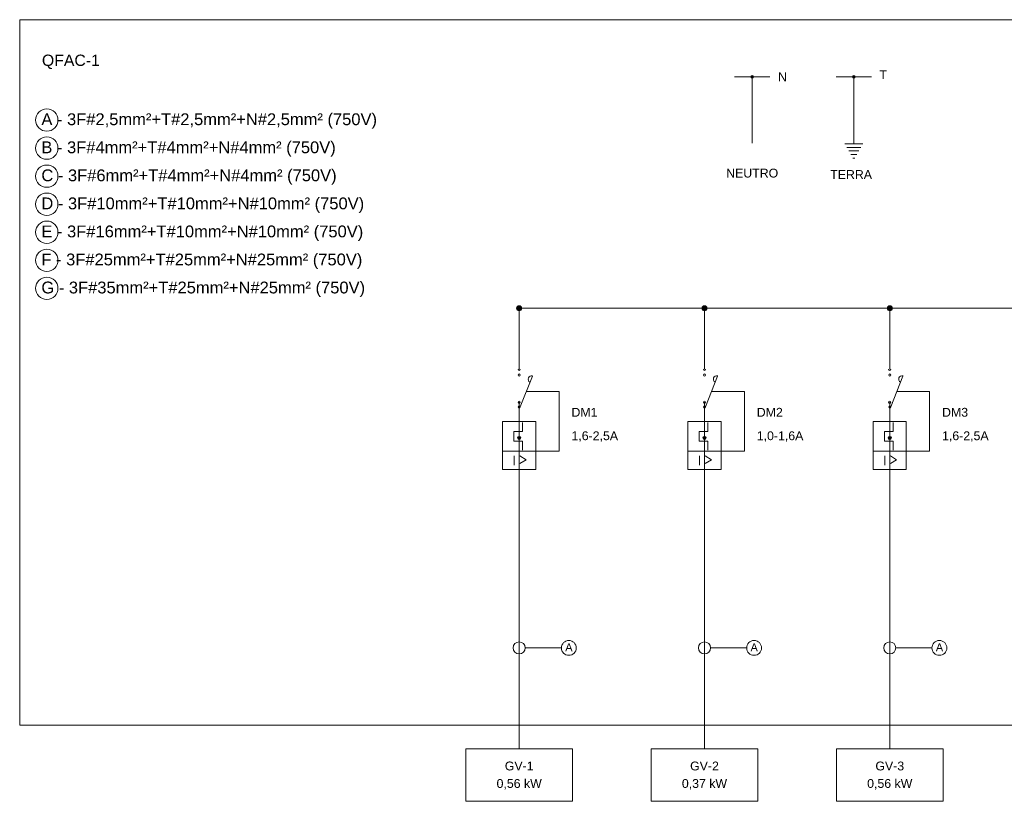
# Model space of a CAD drawing. Header units: metres. Extents: x 0.7 to 24.4, y 0.6 to 5.8.
# Tile 1 of 256: x 0.7 to 6.5, y 0.6 to 5.3. Entities that reach past the tile are written whole.
import ezdxf

# ---------------------------------------------------------------- set-up
doc = ezdxf.new("R2010")
doc.units = ezdxf.units.M
doc.linetypes.add('IMPORT-HIDDEN _4_', pattern=[2.90322, 1.93548, -0.96774])
doc.layers.add('CERCA-F', color=7, linetype='Continuous', lineweight=18)
for name, color, linetype, lineweight, true_color in [('COMPONENTES', 2, 'Continuous', 18, 0xffff00), ('FIACAO', 1, 'Continuous', 18, 0xff0000), ('Quadro elétrico CINE REX_dwg', 7, 'Continuous', 18, 0x767676), ('TEXTO', 5, 'Continuous', 18, 0x0000ff)]:
    doc.layers.add(name, color=color, linetype=linetype, lineweight=lineweight, true_color=true_color)
doc.styles.add('Arial', font='arial.ttf', dxfattribs={"height": 0.052737})
doc.styles.add('Arial_1', font='arial.ttf', dxfattribs={"height": 0.067621})
doc.styles.add('Arial_2', font='arial.ttf', dxfattribs={"height": 0.047086})
doc.styles.add('Arial_3', font='arial.ttf', dxfattribs={"height": 0.07063})
doc.styles.add('RomanS', font='romans__.ttf', dxfattribs={"height": 0.053462})

# ---------------------------------------------------------------- blocks, each defined once
blk = doc.blocks.new('Quadro elétrico CINE REX_dwg-1095559-QUADRO ELÉTRICO')
at = {"layer": 'COMPONENTES', "true_color": 0x00ff00}
h = blk.add_hatch(color=3, dxfattribs=at)
h.paths.add_polyline_path([(3.6459, 2.9934), (3.6492, 2.9943), (3.6516, 2.9967), (3.6525, 3), (3.6516, 3.0033), (3.6492, 3.0057), (3.6459, 3.0066), (3.6426, 3.0057), (3.6402, 3.0033), (3.6393, 3), (3.6402, 2.9967), (3.6426, 2.9943)])
h.paths.add_polyline_path([(3.6459, 3.1902), (3.6492, 3.1911), (3.6516, 3.1935), (3.6525, 3.1968), (3.6516, 3.2001), (3.6492, 3.2025), (3.6459, 3.2034), (3.6426, 3.2025), (3.6402, 3.2001), (3.6393, 3.1968), (3.6402, 3.1935), (3.6426, 3.1911)])
h = blk.add_hatch(color=3, dxfattribs=at)
h.paths.add_polyline_path([(4.7537, 2.9934), (4.7569, 2.9943), (4.7594, 2.9967), (4.7602, 3), (4.7594, 3.0033), (4.7569, 3.0057), (4.7537, 3.0066), (4.7504, 3.0057), (4.7479, 3.0033), (4.7471, 3), (4.7479, 2.9967), (4.7504, 2.9943)])
h.paths.add_polyline_path([(4.7537, 3.1902), (4.7569, 3.1911), (4.7594, 3.1935), (4.7602, 3.1968), (4.7594, 3.2001), (4.7569, 3.2025), (4.7537, 3.2034), (4.7504, 3.2025), (4.7479, 3.2001), (4.7471, 3.1968), (4.7479, 3.1935), (4.7504, 3.1911)])
h = blk.add_hatch(color=3, dxfattribs=at)
h.paths.add_polyline_path([(5.8614, 2.9934), (5.8647, 2.9943), (5.8661, 2.9953), (5.8678, 2.9983), (5.8678, 3.0017), (5.8661, 3.0046), (5.8647, 3.0057), (5.8614, 3.0066), (5.8581, 3.0057), (5.8567, 3.0046), (5.855, 3.0017), (5.855, 2.9983), (5.8567, 2.9953), (5.8581, 2.9943)])
h.paths.add_polyline_path([(5.8614, 3.1902), (5.8647, 3.1911), (5.8661, 3.1921), (5.8678, 3.1951), (5.8678, 3.1985), (5.8661, 3.2014), (5.8647, 3.2025), (5.8614, 3.2034), (5.8581, 3.2025), (5.8567, 3.2014), (5.855, 3.1985), (5.855, 3.1951), (5.8567, 3.1921), (5.8581, 3.1911)])
h = blk.add_hatch(color=3, dxfattribs=at)
h.paths.add_polyline_path([(3.6459, 2.9659), (3.6476, 2.9661), (3.6504, 2.9678), (3.6514, 2.9691), (3.6523, 2.9723), (3.6521, 2.9739), (3.6504, 2.9768), (3.6476, 2.9784), (3.6443, 2.9784), (3.6414, 2.9768), (3.6404, 2.9755), (3.6395, 2.9723), (3.6397, 2.9706), (3.6414, 2.9678), (3.6427, 2.9667)])
h.paths.add_polyline_path([(3.6459, 3.1565), (3.6476, 3.1568), (3.6504, 3.1584), (3.6514, 3.1597), (3.6523, 3.1629), (3.6521, 3.1646), (3.6504, 3.1674), (3.6476, 3.1691), (3.6443, 3.1691), (3.6414, 3.1674), (3.6404, 3.1661), (3.6395, 3.1629), (3.6397, 3.1613), (3.6414, 3.1584), (3.6427, 3.1574)])
h = blk.add_hatch(color=3, dxfattribs=at)
h.paths.add_polyline_path([(4.7537, 2.9659), (4.7553, 2.9661), (4.7582, 2.9678), (4.7592, 2.9691), (4.76, 2.9723), (4.7598, 2.9739), (4.7582, 2.9768), (4.7553, 2.9784), (4.752, 2.9784), (4.7491, 2.9768), (4.7481, 2.9755), (4.7473, 2.9723), (4.7475, 2.9706), (4.7491, 2.9678), (4.7505, 2.9667)])
h.paths.add_polyline_path([(4.7537, 3.1565), (4.7553, 3.1568), (4.7582, 3.1584), (4.7592, 3.1597), (4.76, 3.1629), (4.7598, 3.1646), (4.7582, 3.1674), (4.7553, 3.1691), (4.752, 3.1691), (4.7491, 3.1674), (4.7481, 3.1661), (4.7473, 3.1629), (4.7475, 3.1613), (4.7491, 3.1584), (4.7505, 3.1574)])
h = blk.add_hatch(color=3, dxfattribs=at)
h.paths.add_polyline_path([(5.8598, 2.9661), (5.8631, 2.9661), (5.8659, 2.9678), (5.8676, 2.9706), (5.8676, 2.9739), (5.8659, 2.9768), (5.8631, 2.9784), (5.8598, 2.9784), (5.8569, 2.9768), (5.8552, 2.9739), (5.8552, 2.9706), (5.8559, 2.9691), (5.8582, 2.9667)])
h.paths.add_polyline_path([(5.8598, 3.1568), (5.8631, 3.1568), (5.8659, 3.1584), (5.8676, 3.1613), (5.8676, 3.1646), (5.8659, 3.1674), (5.8631, 3.1691), (5.8598, 3.1691), (5.8569, 3.1674), (5.8552, 3.1646), (5.8552, 3.1613), (5.8559, 3.1597), (5.8582, 3.1574)])
at = {"layer": 'FIACAO'}
for points in [[(5.0388, 4.937), (5.041, 4.9372), (5.0448, 4.9394), (5.047, 4.9432), (5.047, 4.9476), (5.0448, 4.9514), (5.041, 4.9536), (5.0366, 4.9536), (5.0328, 4.9514), (5.0306, 4.9476), (5.0306, 4.9432), (5.0328, 4.9394), (5.0366, 4.9372)], [(5.6466, 4.937), (5.6488, 4.9372), (5.6526, 4.9394), (5.6548, 4.9432), (5.6548, 4.9476), (5.6526, 4.9514), (5.6488, 4.9536), (5.6444, 4.9536), (5.6406, 4.9514), (5.6384, 4.9476), (5.6384, 4.9432), (5.6406, 4.9394), (5.6444, 4.9372)], [(3.6459, 3.5466), (3.6499, 3.5471), (3.6535, 3.5486), (3.6567, 3.5511), (3.6591, 3.5542), (3.6606, 3.5579), (3.6612, 3.5619), (3.6606, 3.5658), (3.6591, 3.5695), (3.6567, 3.5726), (3.6535, 3.5751), (3.6499, 3.5766), (3.6459, 3.5771), (3.642, 3.5766), (3.6383, 3.5751), (3.6351, 3.5726), (3.6327, 3.5695), (3.6312, 3.5658), (3.6306, 3.5619), (3.6312, 3.5579), (3.6327, 3.5542), (3.6351, 3.5511), (3.6383, 3.5486), (3.642, 3.5471)], [(4.7537, 3.5466), (4.7576, 3.5471), (4.7613, 3.5486), (4.7644, 3.5511), (4.7669, 3.5542), (4.7684, 3.5579), (4.7689, 3.5619), (4.7684, 3.5658), (4.7669, 3.5695), (4.7644, 3.5726), (4.7613, 3.5751), (4.7576, 3.5766), (4.7537, 3.5771), (4.7497, 3.5766), (4.746, 3.5751), (4.7429, 3.5726), (4.7404, 3.5695), (4.7389, 3.5658), (4.7384, 3.5619), (4.7389, 3.5579), (4.7404, 3.5542), (4.7429, 3.5511), (4.746, 3.5486), (4.7497, 3.5471)], [(5.8614, 3.5466), (5.8654, 3.5471), (5.869, 3.5486), (5.8722, 3.5511), (5.8746, 3.5542), (5.8761, 3.5579), (5.8767, 3.5619), (5.8761, 3.5658), (5.8746, 3.5695), (5.8722, 3.5726), (5.869, 3.5751), (5.8654, 3.5766), (5.8614, 3.5771), (5.8575, 3.5766), (5.8538, 3.5751), (5.8506, 3.5726), (5.8482, 3.5695), (5.8467, 3.5658), (5.8462, 3.5619), (5.8467, 3.5579), (5.8482, 3.5542), (5.8506, 3.5511), (5.8538, 3.5486), (5.8575, 3.5471)]]:
    blk.add_hatch(color=256, dxfattribs=at).paths.add_polyline_path(points)
at = {"layer": 'FIACAO', "true_color": 0x00ff00}
for points in [[(3.6459, 2.7769), (3.6484, 2.7772), (3.6506, 2.7782), (3.6526, 2.7797), (3.6541, 2.7816), (3.655, 2.7839), (3.6554, 2.7863), (3.655, 2.7888), (3.6541, 2.7911), (3.6526, 2.793), (3.6506, 2.7945), (3.6484, 2.7955), (3.6459, 2.7958), (3.6435, 2.7955), (3.6412, 2.7945), (3.6392, 2.793), (3.6377, 2.7911), (3.6368, 2.7888), (3.6364, 2.7863), (3.6368, 2.7839), (3.6377, 2.7816), (3.6392, 2.7797), (3.6412, 2.7782), (3.6435, 2.7772)], [(4.7537, 2.7769), (4.7561, 2.7772), (4.7584, 2.7782), (4.7603, 2.7797), (4.7618, 2.7816), (4.7628, 2.7839), (4.7631, 2.7863), (4.7628, 2.7888), (4.7618, 2.7911), (4.7603, 2.793), (4.7584, 2.7945), (4.7561, 2.7955), (4.7537, 2.7958), (4.7512, 2.7955), (4.7489, 2.7945), (4.747, 2.793), (4.7455, 2.7911), (4.7445, 2.7888), (4.7442, 2.7863), (4.7445, 2.7839), (4.7455, 2.7816), (4.747, 2.7797), (4.7489, 2.7782), (4.7512, 2.7772)], [(5.8614, 2.7769), (5.8639, 2.7772), (5.8661, 2.7782), (5.8681, 2.7797), (5.8696, 2.7816), (5.8705, 2.7839), (5.8709, 2.7863), (5.8705, 2.7888), (5.8696, 2.7911), (5.8681, 2.793), (5.8661, 2.7945), (5.8639, 2.7955), (5.8614, 2.7958), (5.859, 2.7955), (5.8567, 2.7945), (5.8547, 2.793), (5.8532, 2.7911), (5.8523, 2.7888), (5.8519, 2.7863), (5.8523, 2.7839), (5.8532, 2.7816), (5.8547, 2.7797), (5.8567, 2.7782), (5.859, 2.7772)]]:
    blk.add_hatch(color=3, dxfattribs=at).paths.add_polyline_path(points)
at = {"lineweight": 18, "flags": 128}
for points in [[(3.327, 0.6143), (3.9648, 0.6143), (3.9648, 0.928), (3.327, 0.928)], [(4.4347, 0.6143), (5.0726, 0.6143), (5.0726, 0.928), (4.4347, 0.928)], [(5.5425, 0.6143), (6.1803, 0.6143), (6.1803, 0.928), (5.5425, 0.928)]]:
    blk.add_lwpolyline(points, close=True, dxfattribs=at)
at = {"layer": 'CERCA-F', "flags": 128}
blk.add_lwpolyline([(24.3901, 1.0694), (0.6597, 1.0694), (0.6597, 5.2868), (24.3901, 5.2868)], close=True, dxfattribs=at)
at = {"layer": 'COMPONENTES', "color": 3, "true_color": 0x00ff00}
for p, q in [((3.7245, 3.1562), (3.6523, 2.9719)), ((4.8322, 3.1562), (4.76, 2.9719)), ((5.94, 3.1562), (5.8678, 2.9719)), ((3.547, 2.7071), (3.7448, 2.7071)), ((3.6161, 2.6802), (3.6161, 2.6239)), ((4.6548, 2.7071), (4.8526, 2.7071)), ((4.7238, 2.6802), (4.7238, 2.6239)), ((5.7625, 2.7071), (5.9603, 2.7071)), ((5.8316, 2.6802), (5.8316, 2.6239))]:
    blk.add_line(p, q, dxfattribs=at)
at = {"layer": 'COMPONENTES', "color": 3, "linetype": 'IMPORT-HIDDEN _4_', "true_color": 0x00ff00, "flags": 128}
for points in [[(3.6884, 3.0641), (3.8844, 3.0641), (3.8844, 2.7071), (3.7448, 2.7071)], [(4.7961, 3.0641), (4.9922, 3.0641), (4.9922, 2.7071), (4.8526, 2.7071)], [(5.9039, 3.0641), (6.0999, 3.0641), (6.0999, 2.7071), (5.9603, 2.7071)]]:
    blk.add_lwpolyline(points, dxfattribs=at)
at = {"layer": 'COMPONENTES', "color": 3, "true_color": 0x00ff00, "flags": 128}
for points in [[(3.547, 2.8851), (3.7448, 2.8851), (3.7448, 2.597), (3.547, 2.597)], [(4.6548, 2.8851), (4.8526, 2.8851), (4.8526, 2.597), (4.6548, 2.597)], [(5.7625, 2.8851), (5.9603, 2.8851), (5.9603, 2.597), (5.7625, 2.597)]]:
    blk.add_lwpolyline(points, close=True, dxfattribs=at)
for points in [[(3.6657, 2.714), (3.6657, 2.7679), (3.6145, 2.7679), (3.6145, 2.8257), (3.6657, 2.8257), (3.6657, 2.8796)], [(4.7734, 2.714), (4.7734, 2.7679), (4.7222, 2.7679), (4.7222, 2.8257), (4.7734, 2.8257), (4.7734, 2.8796)], [(5.8812, 2.714), (5.8812, 2.7679), (5.83, 2.7679), (5.83, 2.8257), (5.8812, 2.8257), (5.8812, 2.8796)]]:
    blk.add_lwpolyline(points, dxfattribs=at)
at = {"layer": 'COMPONENTES', "color": 3, "true_color": 0x00ff00}
for centre, radius in [((3.6459, 3.1626), 0.00638), ((4.7537, 3.1626), 0.00638), ((5.8614, 3.1626), 0.00638), ((3.6459, 3), 0.00659), ((4.7537, 3), 0.00659), ((5.8614, 3), 0.00659), ((3.6459, 2.9719), 0.00638), ((4.7537, 2.9719), 0.00638), ((5.8614, 2.9719), 0.00638)]:
    blk.add_circle(centre, radius, dxfattribs=at)
for centre, radius, start, end in [((3.6459, 3.1968), 0.00659, 180, 0), ((4.7537, 3.1968), 0.00659, 180, 0), ((5.8614, 3.1968), 0.00659, 180, 0), ((3.7201, 3.1381), 0.0207, 75.63761, 241.57047), ((4.8278, 3.1381), 0.0207, 75.63761, 241.57047), ((5.9356, 3.1381), 0.0207, 75.63761, 241.57047)]:
    blk.add_arc(centre, radius, start, end, dxfattribs=at)
at = {"layer": 'FIACAO'}
for p, q in [((4.9334, 4.9454), (5.1442, 4.9454)), ((5.0388, 4.9454), (5.0388, 4.5477)), ((5.5412, 4.9454), (5.752, 4.9454)), ((5.6466, 4.9454), (5.6466, 4.5442)), ((5.5922, 4.5442), (5.701, 4.5442)), ((5.6039, 4.5231), (5.6893, 4.5231)), ((5.616, 4.502), (5.6772, 4.502)), ((5.6282, 4.4809), (5.665, 4.4809)), ((5.6404, 4.4598), (5.6528, 4.4598)), ((4.7537, 3.5619), (4.7537, 3.1968)), ((5.8614, 3.5619), (5.8614, 3.1968)), ((3.6459, 2.7863), (3.6459, 0.928)), ((4.7537, 2.7863), (4.7537, 0.928)), ((5.8614, 2.7863), (5.8614, 0.928))]:
    blk.add_line(p, q, dxfattribs=at)
at = {"layer": 'FIACAO', "color": 3, "true_color": 0x00ff00}
for p, q in [((3.6459, 3), (3.6459, 2.7863)), ((3.6459, 2.9719), (3.6459, 2.8851)), ((4.7537, 3), (4.7537, 2.7863)), ((4.7537, 2.9719), (4.7537, 2.8851)), ((5.8614, 3), (5.8614, 2.7863)), ((5.8614, 2.9719), (5.8614, 2.8851))]:
    blk.add_line(p, q, dxfattribs=at)
at = {"layer": 'FIACAO', "flags": 128}
blk.add_lwpolyline([(23.9973, 3.5619), (23.9973, 3.1106), (23.9973, 3.5619), (3.6459, 3.5619), (3.6459, 3.1968)], dxfattribs=at)
at = {"layer": 'FIACAO'}
for centre, radius in [((5.0388, 4.9454), 0.00847), ((5.6466, 4.9454), 0.00847), ((3.6459, 3.5619), 0.0153), ((4.7537, 3.5619), 0.0153), ((5.8614, 3.5619), 0.0153)]:
    blk.add_circle(centre, radius, dxfattribs=at)
at = {"layer": 'FIACAO', "color": 3, "true_color": 0x00ff00}
for centre in [(3.6459, 2.7863), (4.7537, 2.7863), (5.8614, 2.7863)]:
    blk.add_circle(centre, 0.00946, dxfattribs=at)
at = {"layer": 'TEXTO'}
for p, q in [((3.8983, 1.5314), (3.6818, 1.5314)), ((5.0061, 1.5314), (4.7895, 1.5314)), ((6.1138, 1.5314), (5.8973, 1.5314))]:
    blk.add_line(p, q, dxfattribs=at)
for centre, radius in [((0.8217, 4.6867), 0.0666), ((0.8217, 4.5191), 0.0666), ((0.8217, 4.3514), 0.0666), ((0.8217, 4.1838), 0.0666), ((0.8217, 4.0162), 0.0666), ((0.8217, 3.8485), 0.0666), ((0.8217, 3.6809), 0.0666), ((3.6459, 1.5314), 0.0359), ((3.9427, 1.5314), 0.0444), ((4.7537, 1.5314), 0.0359), ((5.0505, 1.5314), 0.0444), ((5.8614, 1.5314), 0.0359), ((6.1583, 1.5314), 0.0444)]:
    blk.add_circle(centre, radius, dxfattribs=at)
at = {"lineweight": 18, "line_spacing_factor": 0.941778}
for s, insert, char_height, width, attachment_point, style in [('QFAC-1', (0.7926, 5.078), 0.06762, 0.413115, 1, 'Arial_1'), ('N', (5.2199, 4.9717), 0.0527, 0.063275, 2, 'Arial'), ('T', (5.8225, 4.984), 0.0527, 0.05359, 2, 'Arial'), ('A - 3F#2,5mm²+T#2,5mm²+N#2,5mm² (750V)', (0.7893, 4.727), 0.07063, 2.393527, 1, 'Arial_3'), ('B - 3F#4mm²+T#4mm²+N#4mm² (750V)', (0.7893, 4.5593), 0.07063, 2.097795, 1, 'Arial_3'), ('C - 3F#6mm²+T#4mm²+N#4mm² (750V)', (0.7893, 4.3917), 0.07063, 2.103848, 1, 'Arial_3'), ('NEUTRO', (5.039, 4.3961), 0.05274, 0.37061, 2, 'Arial'), ('TERRA', (5.6304, 4.3877), 0.05274, 0.29765, 2, 'Arial'), ('D - 3F#10mm²+T#10mm²+N#10mm² (750V)', (0.7893, 4.224), 0.07063, 2.301003, 1, 'Arial_3'), ('E - 3F#16mm²+T#10mm²+N#10mm² (750V)', (0.7893, 4.0564), 0.07063, 2.29495, 1, 'Arial_3'), ('F - 3F#25mm²+T#25mm²+N#25mm² (750V)', (0.7893, 3.8888), 0.07063, 2.288032, 1, 'Arial_3'), ('G - 3F#35mm²+T#25mm²+N#25mm² (750V)', (0.7893, 3.7211), 0.07063, 2.30792, 1, 'Arial_3'), ('DM1', (3.9585, 2.9662), 0.05274, 0.185305, 1, 'Arial'), ('DM2', (5.0663, 2.9662), 0.05274, 0.185305, 1, 'Arial'), ('DM3', (6.174, 2.9662), 0.05274, 0.185305, 1, 'Arial'), ('1,6-2,5A', (3.9585, 2.8259), 0.05274, 0.333162, 1, 'Arial'), ('1,0-1,6A', (5.0663, 2.8259), 0.05274, 0.333162, 1, 'Arial'), ('1,6-2,5A', (6.174, 2.8259), 0.05274, 0.333162, 1, 'Arial'), ('A', (3.9212, 1.5582), 0.0471, 0.05246, 1, 'Arial_2'), ('A', (5.0289, 1.5582), 0.0471, 0.05246, 1, 'Arial_2'), ('A', (6.1367, 1.5582), 0.0471, 0.05246, 1, 'Arial_2'), ('GV-1', (3.6459, 0.8518), 0.05274, 0.205321, 2, 'Arial'), ('GV-2', (4.7537, 0.8518), 0.05274, 0.205321, 2, 'Arial'), ('GV-3', (5.8614, 0.8518), 0.05274, 0.205321, 2, 'Arial'), ('0,56 kW', (3.6459, 0.7472), 0.05274, 0.322831, 2, 'Arial'), ('0,37 kW', (4.7537, 0.7472), 0.05274, 0.322831, 2, 'Arial'), ('0,56 kW', (5.8614, 0.7472), 0.05274, 0.322831, 2, 'Arial')]:
    blk.add_mtext(s, dxfattribs=dict(at, insert=insert, char_height=char_height, width=width, attachment_point=attachment_point, style=style))
at = {"layer": 'COMPONENTES', "color": 3, "true_color": 0x00ff00, "char_height": 0.0535, "width": 0.074295, "attachment_point": 1, "line_spacing_factor": 0.983083, "style": 'RomanS'}
for insert in [(3.6411, 2.6868), (4.7489, 2.6868), (5.8567, 2.6868)]:
    blk.add_mtext('>', dxfattribs=dict(at, insert=insert))

msp = doc.modelspace()

# ---------------------------------------------------------------- block references
at = {"layer": 'Quadro elétrico CINE REX_dwg', "color": 7}
msp.add_blockref('Quadro elétrico CINE REX_dwg-1095559-QUADRO ELÉTRICO', (0, 0), dxfattribs=at)

doc.saveas('drawing.dxf')
